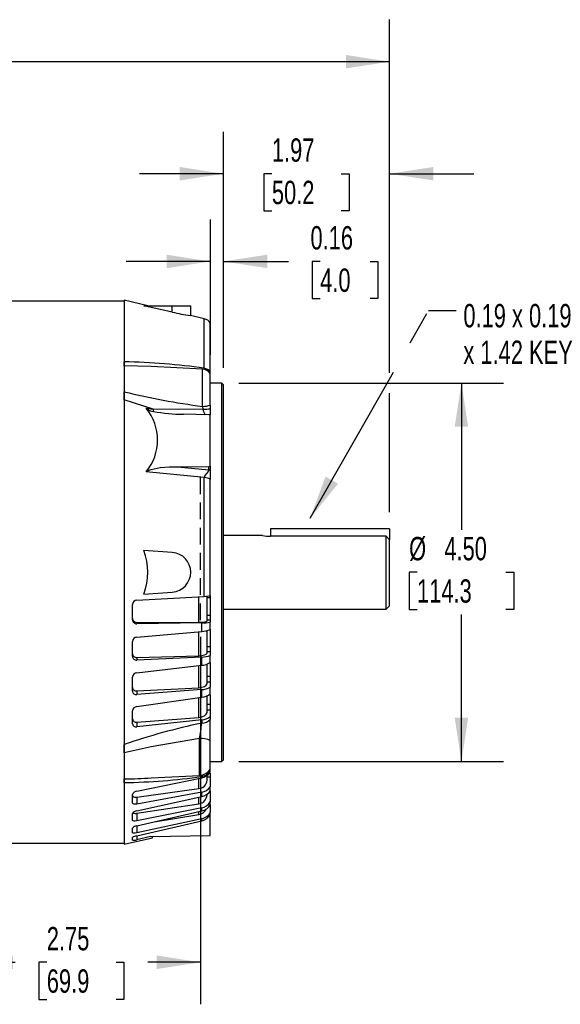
# Model space of a CAD drawing. Header units: inches. Extents: x 0 to 44, y 0 to 34.
# Tile 6 of 21: x 16.3 to 22.7, y 5.9 to 17.6. Entities that reach past the tile are written whole.
import ezdxf

# ---------------------------------------------------------------- set-up
doc = ezdxf.new("R2010")
doc.units = ezdxf.units.IN
doc.header["$LTSCALE"] = 4
doc.header["$MEASUREMENT"] = 0
doc.linetypes.add('CENTERX2', pattern=[0.8, 0.5, -0.1, 0.1, -0.1])
doc.linetypes.add('HIDDEN', pattern=[0.075, 0.05, -0.025])
doc.layers.add('DIMENSIONS', color=140, linetype='Continuous', lineweight=25)
doc.layers.add('TEXT', color=140, linetype='Continuous', lineweight=25)
doc.layers.add('HIDDEN', color=102, linetype='HIDDEN')
doc.styles.add('SLDTEXTSTYLE0', font='TXT', dxfattribs={"width": 0.7})
doc.dimstyles.new('SLDDIMSTYLE0', dxfattribs={"dimtxt": 0.277778, "dimasz": 0.52, "dimexe": 0, "dimexo": 0.0625, "dimgap": 0.069444, "dimtad": 0, "dimtih": 1, "dimtoh": 1, "dimrnd": 1e-09, "dimdsep": 46, "dimtxsty": 'SLDTEXTSTYLE0', "dimsah": 1, "dimcen": 0.09, "dimadec": 0, "dimazin": 2, "dimtfac": 1, "dimtmove": 0, "dimatfit": 0, "dimfxl": 0, "dimfrac": 2, "dimtolj": 1, "dimtzin": 12, "dimarcsym": 0})
doc.dimstyles.new('SLDDIMSTYLE1', dxfattribs={"dimtxt": 0.277778, "dimasz": 0.52, "dimexe": 0, "dimexo": 0.0625, "dimgap": 0.069444, "dimtad": 0, "dimtih": 1, "dimtoh": 1, "dimrnd": 1e-09, "dimzin": 12, "dimdsep": 46, "dimtxsty": 'SLDTEXTSTYLE0', "dimsah": 1, "dimcen": 0.09, "dimadec": 0, "dimazin": 3, "dimtfac": 1, "dimtofl": 0, "dimtmove": 0, "dimatfit": 3, "dimfxl": 0, "dimfrac": 2, "dimtolj": 1, "dimtzin": 12, "dimarcsym": 0})
doc.dimstyles.new('SLDDIMSTYLE2', dxfattribs={"dimtxt": 0.277778, "dimasz": 0.52, "dimexe": 0, "dimexo": 0.0625, "dimgap": 0.069444, "dimtad": 0, "dimtih": 1, "dimtoh": 1, "dimrnd": 1e-09, "dimzin": 4, "dimdsep": 46, "dimtxsty": 'SLDTEXTSTYLE0', "dimsah": 1, "dimcen": 0.09, "dimadec": 0, "dimazin": 1, "dimtfac": 1, "dimtofl": 0, "dimtmove": 0, "dimatfit": 3, "dimfxl": 0, "dimfrac": 2, "dimtolj": 1, "dimtzin": 12, "dimarcsym": 0})
doc.dimstyles.new('SLDDIMSTYLE3', dxfattribs={"dimtxt": 0.277778, "dimasz": 0.52, "dimexe": 0, "dimexo": 0.0625, "dimgap": 0.069444, "dimtad": 0, "dimtih": 1, "dimtoh": 1, "dimrnd": 1e-09, "dimzin": 12, "dimdsep": 46, "dimtxsty": 'SLDTEXTSTYLE0', "dimsah": 1, "dimcen": 0.09, "dimadec": 0, "dimazin": 3, "dimtfac": 1, "dimtmove": 0, "dimatfit": 0, "dimfxl": 0, "dimfrac": 2, "dimtolj": 1, "dimtzin": 12, "dimarcsym": 0})
doc.dimstyles.new('SLDDIMSTYLE4', dxfattribs={"dimtxt": 0.18, "dimasz": 0.52, "dimexe": 0, "dimexo": 0.0625, "dimgap": 0, "dimtad": 0, "dimtih": 1, "dimtoh": 1, "dimdec": 0, "dimrnd": 1e-09, "dimzin": 0, "dimdsep": 46, "dimtxsty": 'Standard', "dimsah": 1, "dimcen": 0.09, "dimadec": 0, "dimazin": 0, "dimtfac": 0.52, "dimtdec": 0, "dimtofl": 0, "dimtmove": 0, "dimatfit": 3, "dimfxl": 0, "dimfrac": 2, "dimtolj": 1, "dimtzin": 0, "dimarcsym": 0})

# ---------------------------------------------------------------- blocks, each defined once
blk = doc.blocks.new('_D_1')
at = {"layer": 'DIMENSIONS'}
for p, q in [((18.429, 10.303), (18.429, 5.935)), ((15.678, 6.435), (16.224, 6.435)), ((15.678, 6.372), (15.678, 5.935)), ((16.601, 6.435), (16.507, 6.435)), ((16.507, 6.435), (16.507, 5.993)), ((17.426, 6.435), (17.519, 6.435)), ((17.519, 6.435), (17.519, 5.993)), ((18.429, 6.435), (17.803, 6.435)), ((16.507, 5.993), (16.601, 5.993)), ((17.519, 5.993), (17.426, 5.993))]:
    blk.add_line(p, q, dxfattribs=at)
for points in [[(15.678, 6.435), (16.198, 6.355), (16.198, 6.515)], [(18.429, 6.435), (17.909, 6.515), (17.909, 6.355)]]:
    blk.add_solid(points, dxfattribs=at)
at = {"layer": 'DIMENSIONS', "char_height": 0.2778, "attachment_point": 1, "style": 'SLDTEXTSTYLE0'}
for s, insert in [('2.75', (16.601, 6.855)), ('69.9', (16.601, 6.351))]:
    blk.add_mtext(s, dxfattribs=dict(at, insert=insert))
blk = doc.blocks.new('_D_4')
at = {"layer": 'DIMENSIONS'}
for p, q in [((2.44, 13.39), (2.44, 17.644)), ((20.678, 13.443), (20.678, 17.644)), ((2.44, 17.144), (10.654, 17.144)), ((11.03, 17.143), (10.937, 17.143)), ((10.937, 17.143), (10.937, 16.701)), ((12.087, 17.143), (12.18, 17.143)), ((12.18, 17.143), (12.18, 16.701)), ((20.678, 17.144), (12.464, 17.144)), ((10.937, 16.701), (11.03, 16.701)), ((12.18, 16.701), (12.087, 16.701)), ((2.44, 12.651), (2.44, 13.15)), ((20.678, 11.789), (20.678, 13.203))]:
    blk.add_line(p, q, dxfattribs=at)
for points in [[(2.44, 17.144), (2.96, 17.064), (2.96, 17.224)], [(20.678, 17.144), (20.158, 17.224), (20.158, 17.064)]]:
    blk.add_solid(points, dxfattribs=at)
at = {"layer": 'DIMENSIONS', "char_height": 0.2778, "attachment_point": 1, "style": 'SLDTEXTSTYLE0'}
for s, insert in [('18.24', (11.03, 17.563)), ('463.3', (11.03, 17.059))]:
    blk.add_mtext(s, dxfattribs=dict(at, insert=insert))
blk = doc.blocks.new('_D_7')
at = {"layer": 'DIMENSIONS'}
for p, q in [((18.703, 13.503), (18.703, 16.312)), ((20.678, 13.443), (20.678, 16.312)), ((18.703, 15.812), (17.703, 15.812)), ((19.278, 15.811), (19.184, 15.811)), ((19.184, 15.811), (19.184, 15.369)), ((20.103, 15.811), (20.197, 15.811)), ((20.197, 15.811), (20.197, 15.369)), ((20.678, 15.812), (21.678, 15.812)), ((19.184, 15.369), (19.278, 15.369)), ((20.197, 15.369), (20.103, 15.369)), ((20.678, 11.789), (20.678, 13.203))]:
    blk.add_line(p, q, dxfattribs=at)
for points in [[(18.703, 15.812), (18.183, 15.892), (18.183, 15.732)], [(20.678, 15.812), (21.198, 15.732), (21.198, 15.892)]]:
    blk.add_solid(points, dxfattribs=at)
at = {"layer": 'DIMENSIONS', "char_height": 0.2778, "attachment_point": 1, "style": 'SLDTEXTSTYLE0'}
for s, insert in [('1.97', (19.278, 16.232)), ('50.2', (19.278, 15.728))]:
    blk.add_mtext(s, dxfattribs=dict(at, insert=insert))
blk = doc.blocks.new('_D_8')
at = {"layer": 'DIMENSIONS'}
for p, q in [((18.546, 13.658), (18.546, 15.269)), ((18.703, 13.503), (18.703, 15.269)), ((18.546, 14.769), (17.546, 14.769)), ((18.703, 14.769), (19.476, 14.769)), ((19.852, 14.769), (19.759, 14.769)), ((19.759, 14.769), (19.759, 14.327)), ((20.447, 14.769), (20.54, 14.769)), ((20.54, 14.769), (20.54, 14.327)), ((19.759, 14.327), (19.852, 14.327)), ((20.54, 14.327), (20.447, 14.327))]:
    blk.add_line(p, q, dxfattribs=at)
for points in [[(18.546, 14.769), (18.026, 14.849), (18.026, 14.689)], [(18.703, 14.769), (19.223, 14.689), (19.223, 14.849)]]:
    blk.add_solid(points, dxfattribs=at)
at = {"layer": 'DIMENSIONS', "char_height": 0.2778, "attachment_point": 1, "style": 'SLDTEXTSTYLE0'}
for s, insert in [('0.16', (19.737, 15.189)), ('4.0', (19.852, 14.685))]:
    blk.add_mtext(s, dxfattribs=dict(at, insert=insert))
blk = doc.blocks.new('_D_9')
at = {"layer": 'DIMENSIONS'}
for p, q in [((18.884, 13.323), (22.032, 13.323)), ((21.532, 13.323), (21.532, 11.577)), ((21.004, 11.073), (20.911, 11.073)), ((20.911, 11.073), (20.911, 10.631)), ((22.061, 11.073), (22.154, 11.073)), ((22.154, 11.073), (22.154, 10.631)), ((20.911, 10.631), (21.004, 10.631)), ((21.532, 8.823), (21.532, 10.569)), ((22.154, 10.631), (22.061, 10.631)), ((18.884, 8.823), (22.032, 8.823))]:
    blk.add_line(p, q, dxfattribs=at)
for points in [[(21.532, 13.323), (21.452, 12.803), (21.612, 12.803)], [(21.532, 8.823), (21.612, 9.343), (21.452, 9.343)]]:
    blk.add_solid(points, dxfattribs=at)
at = {"layer": 'DIMENSIONS', "char_height": 0.2778, "attachment_point": 1, "style": 'SLDTEXTSTYLE0'}
for s, insert in [('%%c', (20.91, 11.493)), ('4.50', (21.329, 11.493)), ('114.3', (21.004, 10.989))]:
    blk.add_mtext(s, dxfattribs=dict(at, insert=insert))
blk = doc.blocks.new('SW_NOTE_0_7')
at = {"layer": 'TEXT', "color": 0, "linetype": 'CENTERX2', "lineweight": 18, "attachment_point": 1, "style": 'SLDTEXTSTYLE0'}
for s, insert, char_height in [('0.19 x 0.19', (0.085, 0.076), 0.27778), ('x 1.42 KEY', (0.085, -0.359), 0.2778)]:
    blk.add_mtext(s, dxfattribs=dict(at, insert=insert, char_height=char_height))

msp = doc.modelspace()

# ---------------------------------------------------------------- linework, layer by layer
for p, q in [((17.5222, 14.2963), (9.6482, 14.2963)), ((17.8008, 14.2422), (17.5222, 14.3066)), ((17.5222, 14.3066), (17.5222, 13.5746)), ((18.0931, 14.1658), (17.7551, 14.2422)), ((17.7551, 14.2422), (18.0931, 14.2422)), ((18.0931, 14.1658), (18.0931, 14.2422)), ((18.0931, 14.2422), (18.3129, 14.2422)), ((18.3129, 14.1245), (18.3129, 14.2422)), ((18.474, 14.0868), (18.3097, 14.1248)), ((18.474, 13.4986), (18.474, 14.0868)), ((18.5459, 13.4585), (18.5459, 14.037)), ((17.5222, 13.5746), (17.5222, 13.5294)), ((17.5222, 13.5294), (17.5222, 13.5746)), ((17.8408, 13.5195), (17.5222, 13.5294)), ((17.5222, 13.5294), (17.5222, 13.2196)), ((18.4536, 13.4874), (17.8408, 13.5195)), ((18.4536, 13.0458), (18.4536, 13.4874)), ((18.474, 13.4986), (18.4717, 13.4828)), ((18.5459, 13.4378), (18.5459, 13.4585)), ((18.5459, 13.0614), (18.5459, 13.4348)), ((18.6837, 13.3229), (18.5459, 13.3229)), ((18.7033, 13.3032), (18.6837, 13.3229)), ((18.6837, 11.0729), (18.6837, 13.3229)), ((18.7033, 11.0729), (18.7033, 13.3032)), ((17.5222, 13.2196), (17.5222, 13.1218)), ((17.5222, 13.1218), (17.5222, 13.2196)), ((17.8656, 13.0113), (17.5222, 13.1218)), ((17.5222, 13.1218), (17.5222, 9.024)), ((17.782, 13.0222), (17.8656, 13.0113)), ((18.4536, 13.0458), (18.4585, 13.0108)), ((18.5459, 13.0614), (18.5459, 13.0178)), ((18.5459, 13.0178), (18.5459, 12.9466)), ((18.5269, 12.9457), (18.2265, 12.9528)), ((18.5459, 12.3352), (18.5459, 12.9409)), ((18.1561, 12.3284), (18.5269, 12.3308)), ((18.1561, 12.3284), (18.5269, 12.2912)), ((18.5269, 12.2912), (18.5269, 12.3308)), ((18.5459, 12.3352), (18.5459, 12.2958)), ((18.5459, 12.2958), (18.5459, 12.1795)), ((18.474, 12.1981), (17.782, 12.2672)), ((18.474, 10.7859), (18.474, 12.1981)), ((18.5459, 10.7943), (18.5459, 12.1795)), ((19.1659, 11.5104), (18.7033, 11.5104)), ((19.2604, 11.5002), (19.2597, 11.5002)), ((20.6778, 11.5886), (19.2604, 11.5886)), ((19.2604, 11.5886), (19.2604, 11.5002)), ((20.6384, 11.5002), (19.2604, 11.5002)), ((20.6384, 10.6354), (20.6384, 11.5002)), ((20.6778, 11.4598), (20.6384, 11.5002)), ((20.6778, 11.5886), (20.6778, 11.4598)), ((20.6778, 10.6748), (20.6778, 11.4598)), ((18.0931, 11.3086), (17.7551, 11.3322)), ((18.6837, 8.8229), (18.6837, 11.0729)), ((18.7033, 8.8426), (18.7033, 11.0729)), ((17.6705, 10.7407), (18.474, 10.7859)), ((17.7551, 10.8136), (18.0931, 10.8373)), ((18.4089, 10.4793), (18.4089, 10.7822)), ((18.5065, 10.496), (18.5065, 10.7885)), ((18.5459, 10.7943), (18.5459, 10.7694)), ((17.6207, 10.5086), (17.6207, 10.6884)), ((18.5459, 10.7694), (18.5065, 10.7683)), ((18.5459, 10.7694), (18.5459, 10.5621)), ((20.6384, 10.6354), (20.6778, 10.6748)), ((18.5065, 10.563), (18.5459, 10.5621)), ((18.5459, 10.5621), (18.5459, 10.5022)), ((18.7033, 10.6354), (20.6384, 10.6354)), ((17.6705, 10.4768), (18.4089, 10.4793)), ((17.6705, 10.4768), (17.6705, 10.4602)), ((18.4435, 10.4698), (17.6705, 10.4602)), ((18.4435, 10.3685), (18.4435, 10.4698)), ((18.5459, 10.5022), (18.5065, 10.503)), ((18.5459, 10.5022), (18.5459, 10.48)), ((18.5459, 10.3917), (18.5459, 10.48)), ((17.6705, 10.3011), (18.4435, 10.3685)), ((18.4089, 10.0802), (18.4089, 10.3652)), ((18.5065, 10.1128), (18.5065, 10.3789)), ((18.5459, 10.3911), (18.5459, 10.1901)), ((17.6207, 10.0742), (17.6207, 10.2484)), ((18.5065, 10.1908), (18.5459, 10.1901)), ((18.5459, 10.1901), (18.5459, 10.1249)), ((17.6705, 10.0593), (18.4089, 10.0802)), ((18.5459, 10.1249), (18.5065, 10.1256)), ((18.5459, 10.1249), (18.5459, 10.0844)), ((18.5459, 9.9998), (18.5459, 10.0844)), ((18.4435, 10.0637), (17.6705, 10.0292)), ((17.6705, 10.0593), (17.6705, 10.0292)), ((17.6705, 9.8765), (18.4435, 9.9665)), ((18.4089, 9.7005), (18.4089, 9.9619)), ((18.4435, 9.9665), (18.4435, 10.0637)), ((18.5065, 9.7483), (18.5065, 9.9812)), ((18.5459, 9.9994), (18.5459, 9.8353)), ((18.5065, 9.8358), (18.5459, 9.8353)), ((18.5459, 9.8353), (18.5459, 9.7662)), ((17.6207, 9.6592), (17.6207, 9.8246)), ((18.5459, 9.7662), (18.5065, 9.7666)), ((18.5459, 9.7662), (18.5459, 9.7081)), ((17.6705, 9.6616), (18.4089, 9.7005)), ((18.4435, 9.6773), (17.6705, 9.6184)), ((17.6705, 9.6616), (17.6705, 9.6184)), ((18.4435, 9.586), (18.4435, 9.6773)), ((18.5065, 9.4096), (18.5065, 9.6048)), ((18.5459, 9.6287), (18.5459, 9.7081)), ((18.5459, 9.6202), (18.5459, 9.5046)), ((17.6705, 9.4752), (18.4435, 9.586)), ((18.4089, 9.3474), (18.4089, 9.5801)), ((18.5065, 9.5048), (18.5459, 9.5046)), ((18.5459, 9.5046), (18.5459, 9.4328)), ((17.6207, 9.2717), (17.6207, 9.425)), ((18.5459, 9.4328), (18.5065, 9.4331)), ((18.5459, 9.4328), (18.5459, 9.3584)), ((17.6705, 9.2913), (18.4089, 9.3474)), ((18.4435, 9.318), (17.6705, 9.236)), ((17.6705, 9.2913), (17.6705, 9.236)), ((18.4435, 9.318), (18.4435, 9.2776)), ((18.5459, 9.3584), (18.5459, 9.3235)), ((18.5459, 9.0722), (18.5459, 9.3235)), ((17.5222, 9.024), (17.5222, 8.9262)), ((17.5222, 8.9262), (17.5222, 9.024)), ((18.4163, 9.0949), (17.8408, 8.9989)), ((18.4163, 8.6564), (18.4163, 9.0949)), ((18.5459, 8.7375), (18.5459, 9.0722)), ((17.8408, 8.9989), (17.5222, 8.9262)), ((17.5222, 8.9262), (17.5222, 8.6164)), ((18.5459, 8.8229), (18.6837, 8.8229)), ((18.6837, 8.8229), (18.7033, 8.8426)), ((18.5459, 8.7054), (18.5459, 8.7429)), ((18.5459, 8.6852), (18.5459, 8.6347)), ((17.5222, 8.6164), (17.5222, 8.5712)), ((17.5222, 8.5678), (17.5222, 8.6164)), ((17.5222, 8.5712), (17.5222, 7.8393)), ((17.6705, 8.4695), (18.4435, 8.6294)), ((17.8426, 8.6264), (18.4163, 8.6564)), ((18.4089, 8.5008), (18.4089, 8.6194)), ((18.4396, 8.6626), (18.4435, 8.6433)), ((18.4435, 8.6433), (18.4435, 8.6294)), ((18.5065, 8.5983), (18.5065, 8.6579)), ((18.5459, 8.6347), (18.5065, 8.6344)), ((18.5459, 8.6347), (18.5459, 8.5205)), ((17.6207, 8.3316), (17.6207, 8.4306)), ((17.6705, 8.4001), (18.4089, 8.5008)), ((18.4435, 8.4563), (17.6705, 8.3151)), ((18.4435, 8.4059), (18.4435, 8.4563)), ((18.5459, 8.4643), (18.5367, 8.4642)), ((18.5459, 8.4766), (18.5459, 8.5205)), ((18.5459, 8.4738), (18.5459, 8.4643)), ((18.5459, 8.4643), (18.5459, 8.3412)), ((17.6705, 8.236), (18.4435, 8.4059)), ((17.6705, 8.4001), (17.6705, 8.3151)), ((17.6705, 8.2078), (18.4089, 8.3195)), ((18.4089, 8.3195), (18.4089, 8.3947)), ((18.5459, 8.3088), (18.5459, 8.3412)), ((17.6207, 8.1256), (17.6207, 8.2024)), ((18.4435, 8.2716), (17.6705, 8.1162)), ((17.6705, 8.0578), (18.4435, 8.2344)), ((17.6705, 8.2078), (17.6705, 8.1162)), ((18.4089, 8.1917), (18.4089, 8.2228)), ((18.4435, 8.2344), (18.4435, 8.2716)), ((18.5459, 8.3081), (18.5459, 8.2151)), ((18.5459, 8.1948), (18.5459, 8.2151)), ((18.4435, 8.1415), (17.6705, 7.9748)), ((17.6705, 7.9382), (18.4435, 8.1181)), ((17.8767, 8.1049), (18.4089, 8.1917)), ((18.4435, 8.1181), (18.4435, 8.1415)), ((18.5459, 7.9426), (18.5459, 8.1941)), ((17.6207, 7.977), (17.6207, 8.0301)), ((17.6705, 8.0577), (17.6705, 7.9748)), ((15.4558, 7.8495), (17.5222, 7.8495)), ((17.5222, 7.8393), (17.8569, 7.9165)), ((17.6207, 7.8876), (17.6207, 7.917)), ((17.671, 7.938), (17.671, 7.893)), ((17.835, 7.9302), (17.671, 7.893)), ((17.835, 7.9302), (18.5459, 7.9426)), ((17.8569, 7.9165), (17.8569, 7.9306))]:
    msp.add_line(p, q)
at = {"flags": 128}
for points in [[(18.4585, 13.0108), (18.1618, 13.0089), (17.8656, 13.0113)], [(17.782, 12.2672), (17.7951, 12.278), (17.8406, 12.2958), (17.9493, 12.3166), (18.0607, 12.3256), (18.1561, 12.3284)], [(18.5269, 12.2912), (18.5268, 12.2872), (18.5253, 12.2828), (18.5189, 12.2727), (18.4997, 12.249), (18.4817, 12.2234), (18.476, 12.2106), (18.474, 12.1981)], [(18.4089, 10.4793), (18.4463, 10.4806), (18.4771, 10.4839), (18.4979, 10.4889), (18.5064, 10.4951), (18.5065, 10.496)], [(18.4089, 10.0802), (18.4463, 10.0833), (18.4771, 10.0901), (18.4979, 10.0997), (18.5064, 10.1112), (18.5065, 10.1128)], [(18.4089, 9.7005), (18.4463, 9.7054), (18.4771, 9.7154), (18.4979, 9.7295), (18.5064, 9.746), (18.5065, 9.7483)], [(18.4089, 9.3474), (18.4463, 9.354), (18.4771, 9.3671), (18.4979, 9.3853), (18.5064, 9.4066), (18.5065, 9.4096)], [(17.6207, 8.4189), (17.6235, 8.4107), (17.6316, 8.4043), (17.6441, 8.4003), (17.6599, 8.3992), (17.6705, 8.4001)], [(17.6705, 8.3151), (17.6533, 8.3134), (17.6382, 8.3151), (17.6271, 8.32), (17.6214, 8.3273), (17.6207, 8.3316)], [(17.6705, 8.1162), (17.6533, 8.1139), (17.6382, 8.1142), (17.6271, 8.1172), (17.6214, 8.1224), (17.6207, 8.1256)], [(17.6705, 7.9748), (17.6533, 7.9719), (17.6382, 7.9708), (17.6271, 7.9719), (17.6214, 7.9749), (17.6207, 7.977)]]:
    msp.add_lwpolyline(points, dxfattribs=at)
for centre, radius, start, end in [((18.7946, 17.2577), 3.1705, 257.21612, 261.20049), ((18.4474, 13.9717), 0.1181, 33.55731, 77), ((17.3759, 5.7512), 7.8248, 81.93277, 88.92846), ((18.4474, 13.3695), 0.1181, 33.55731, 87), ((18.4543, 13.3788), 0.1213, 41.03159, 80.66931), ((19.4838, 21.1494), 8.1688, 256.10588, 262.75503), ((17.3291, 12.6447), 0.5896, 320.18817, 39.81183), ((17.8842, 13.1414), 0.157, 229.37908, 264.43546), ((17.9508, 13.009), 0.0853, 178.48454, 196.28251), ((18.458, 13.3001), 0.2544, 269.02311, 290.21822), ((18.4605, 13.5341), 0.5232, 269.78394, 279.39103), ((18.6057, 13.0359), 0.1493, 189.65888, 216.70273), ((18.2225, 14.9024), 1.9496, 259.55264, 270.11667), ((18.5263, 12.3353), 0.0441, 270.69585, 296.31404), ((18.4643, 12.0123), 0.186, 63.98592, 87.00455), ((19.2611, 11.9511), 0.4509, 257.81217, 269.81552), ((17.041, 11.0729), 0.7597, 340.04553, 19.95447), ((18.0766, 11.0729), 0.2362, 274, 86), ((18.459, 11.2266), 0.4409, 271.94492, 281.35607), ((17.6735, 10.6879), 0.0529, 93.28483, 179.53207), ((17.6698, 10.5259), 0.0491, 180.30773, 270.84723), ((17.6692, 10.5087), 0.0485, 180.07774, 271.59969), ((18.4467, 10.9599), 0.4901, 269.6228, 281.67178), ((18.4324, 10.6544), 0.2861, 272.22721, 293.36909), ((17.6749, 10.247), 0.0543, 94.6701, 178.45443), ((17.6677, 10.1063), 0.0471, 181.39327, 273.38031), ((17.6665, 10.0748), 0.0458, 180.73461, 275.05338), ((18.4396, 10.3465), 0.2828, 270.7903, 292.0764), ((18.4313, 10.1779), 0.2117, 273.29277, 302.74783), ((17.6758, 9.8215), 0.0553, 95.54326, 176.76848), ((17.6655, 9.7062), 0.0449, 183.42399, 276.38146), ((17.6636, 9.6608), 0.0429, 182.10269, 279.2771), ((18.4352, 9.89), 0.2129, 272.24458, 301.32854), ((18.4283, 9.7664), 0.1811, 274.80546, 310.47954), ((17.6763, 9.4196), 0.0559, 95.9433, 174.40093), ((19.8961, 2.2001), 7.2251, 101.59836, 109.18127), ((17.6632, 9.3336), 0.0429, 186.67263, 279.76142), ((17.6607, 9.2748), 0.0401, 184.43768, 284.21517), ((16.5034, 9.473), 1.9499, 348.82163, 354.25035), ((18.431, 9.4994), 0.1818, 273.94378, 309.18518), ((18.4278, 9.4498), 0.1729, 275.21573, 313.06691), ((18.4252, 8.7651), 0.33, 68.55799, 91.54859), ((18.4081, 8.8137), 0.1575, 273, 331.04498), ((18.4188, 8.7994), 0.158, 278.97955, 323.49805), ((18.4157, 8.7854), 0.1584, 280.09702, 325.22832), ((17.3845, 16.2541), 7.6841, 271.02694, 277.92131), ((17.4943, 14.5172), 5.9008, 270.27138, 273.38426), ((18.4039, 8.6034), 0.1027, 272.76468, 357.13675), ((17.6757, 8.4115), 0.0583, 95.14938, 160.86671), ((18.4181, 8.6106), 0.1564, 279.35639, 324.81197), ((18.4122, 8.5608), 0.158, 281.44226, 327.81671), ((18.3978, 8.4276), 0.1087, 275.83971, 358.5485), ((18.4144, 8.4246), 0.1557, 280.77892, 327.62348), ((17.6758, 8.1744), 0.0618, 94.91186, 153.12234), ((17.6542, 8.2728), 0.067, 245.96714, 284.05932), ((18.3924, 8.304), 0.1135, 278.35509, 335.71481), ((18.4095, 8.3889), 0.1581, 282.42173, 329.59129), ((18.4113, 8.2942), 0.1561, 281.89564, 329.54551), ((18.4079, 8.2723), 0.1582, 282.98624, 330.65625), ((17.6772, 7.987), 0.0711, 95.39047, 142.69082), ((17.6832, 7.839), 0.1, 97.29547, 128.7287), ((17.6369, 7.9723), 0.0863, 259.14401, 293.24257)]:
    msp.add_arc(centre, radius, start, end)
for centre, start_param, end_param in [((18.5262, 12.9116), 1.0773847, 1.5835302), ((18.5262, 12.3649), 4.7600294, 5.2661749)]:
    msp.add_ellipse(centre, major_axis=(0.0394, -0.0014), ratio=0.8657619, start_param=start_param, end_param=end_param)
at = {"layer": 'HIDDEN'}
msp.add_line((18.4285, 10.5026), (18.4285, 12.2962), dxfattribs=at)

# ---------------------------------------------------------------- block references
at = {"layer": 'TEXT', "linetype": 'CENTERX2', "lineweight": 18}
msp.add_blockref('SW_NOTE_0_7', (21.4704, 14.1867), dxfattribs=at)

# ---------------------------------------------------------------- dimensions: what is measured, and where the dimension line sits
at = {"layer": 'DIMENSIONS'}
dim = msp.add_linear_dim(base=(2.4396, 17.1435), p1=(20.6778, 11.5886), p2=(2.4396, 12.4509), angle=0, dimstyle='SLDDIMSTYLE1', dxfattribs=at)
dim.commit()
dim.dimension.update_dxf_attribs({"geometry": '_D_4', "text_midpoint": (11.5587, 17.1435), "dimtype": 160})
for base, p1, p2, dimstyle, picture, middle in [((18.7033, 15.8118), (20.6778, 11.5886), (18.7033, 13.3032), 'SLDDIMSTYLE3', '_D_7', (19.6906, 15.8118)), ((18.5459, 14.7693), (18.7033, 13.3032), (18.5459, 13.4585), 'SLDDIMSTYLE0', '_D_8', (20.1493, 14.7693)), ((15.6778, 6.4353), (18.4285, 10.5026), (15.6778, 6.5716), 'SLDDIMSTYLE1', '_D_1', (17.0134, 6.4353))]:
    dim = msp.add_linear_dim(base=base, p1=p1, p2=p2, dimstyle=dimstyle, dxfattribs=at)
    dim.commit()
    dim.dimension.update_dxf_attribs({"geometry": picture, "text_midpoint": middle, "dimtype": 160})
dim = msp.add_linear_dim(base=(21.5324, 8.8229), p1=(18.6837, 13.3229), p2=(18.6837, 8.8229), angle=90, text='%%c<>', dimstyle='SLDDIMSTYLE2', dxfattribs=at)
dim.commit()
dim.dimension.update_dxf_attribs({"geometry": '_D_9', "text_midpoint": (21.5324, 11.0729), "dimtype": 160})

# ---------------------------------------------------------------- leaders
at = {"layer": 'TEXT', "linetype": 'CENTERX2', "lineweight": 18}
msp.add_leader([(19.7328, 11.7168), (21.1425, 14.1867), (21.4704, 14.1867)], dimstyle='SLDDIMSTYLE4', dxfattribs=at)

doc.saveas('drawing.dxf')
